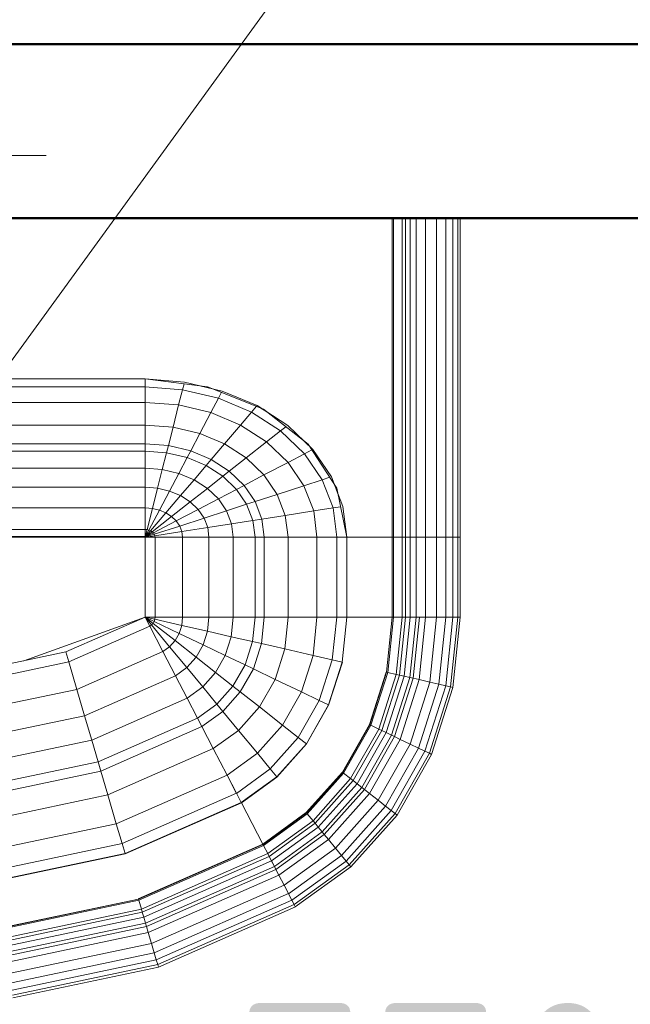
# Model space of a CAD drawing. Header units: millimetres. Extents: x -121 to 21670, y 1231 to 39176.
# Tile 27 of 72: x 9701 to 10052, y 35246 to 35812. Entities that reach past the tile are written whole.
import ezdxf

# ---------------------------------------------------------------- set-up
doc = ezdxf.new("R2010")
doc.units = ezdxf.units.MM
doc.linetypes.add('ADSK_Осевая', pattern=[700, 500, -100, 0, -100])
for name, color, linetype, lineweight in [('A-____-____-DIMS', 211, 'Continuous', 9), ('A-____-____-DIMS-50', 211, 'Continuous', 9), ('A-WALL-____-MCUT', 113, 'Continuous', 50), ('A-WALL-____-OTLN', 113, 'Continuous', 20), ('M-EQPM-____-OTLN', 50, 'Continuous', 20), ('P-PIPE-____-CNTR', 3, 'ADSK_Осевая', 20), ('P-PIPE-____-IDEN', 2, 'Continuous', 20)]:
    doc.layers.add(name, color=color, linetype=linetype, lineweight=lineweight)
doc.styles.add('GOST Common_1', font='GOST_Common.ttf', dxfattribs={"width": 0.9, "height": 125})
doc.dimstyles.new('ADSK_Основной_2_5_мм', dxfattribs={"dimscale": 304.8, "dimtxt": 0.412449, "dimasz": 0.328084, "dimexe": 0.246063, "dimexo": 0.000807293, "dimgap": 0.049213, "dimtad": 1, "dimdec": 0, "dimlfac": 304.8, "dimdsep": 46, "dimtxsty": 'GOST Common_1', "dimblk1": 'OBLIQUE', "dimblk2": 'OBLIQUE', "dimsah": 1, "dimcen": 0.09, "dimdle": 0.246063, "dimazin": 2, "dimtfac": 1, "dimtdec": 4, "dimtix": 1, "dimtmove": 0, "dimatfit": 3, "dimfxl": 1, "dimtvp": 1, "dimtolj": 1, "dimtzin": 0, "dimlwd": 20, "dimlwe": 20, "dimarcsym": 2})

# ---------------------------------------------------------------- blocks, each defined once
blk = doc.blocks.new('Прямая форма - V line-611855-В_Этаж 02_Канализация')
at = {"layer": 'A-WALL-____-MCUT', "color": 9}
for p, q in [((4180, 100), (1000, 100)), ((1000, 0), (4180, 0))]:
    blk.add_line(p, q, dxfattribs=at)
blk = doc.blocks.new('Прямая форма - SW - 014-611856-В_Этаж 02_Канализация')
blk.add_blockref('Прямая форма - V line-611855-В_Этаж 02_Канализация', (0, 0))
blk = doc.blocks.new('Прямая форма - V line-609801-В_Этаж 02_Канализация')
at = {"layer": 'M-EQPM-____-OTLN', "color": 253}
for p, q in [((260.84, -183.27), (260.84, 0)), ((261.6, -183.27), (261.6, 0)), ((266.64, -183.27), (266.64, 0)), ((268.48, -183.27), (268.48, 0)), ((271.3, -183.27), (271.3, 0)), ((274.68, -183.27), (274.68, 0)), ((280.15, -183.27), (280.15, 0)), ((286.45, -183.27), (286.45, 0)), ((291.73, -183.27), (291.73, 0)), ((295.82, -183.27), (295.82, 0)), ((298.6, -183.27), (298.6, 0)), ((299.99, -183.27), (299.99, 0)), ((260.87, 0), (260.87, -183.24)), ((21.39, -92.32), (118.83, -92.32)), ((118.83, -92.28), (21.4, -92.28)), ((154.66, -96.74), (118.83, -92.28)), ((118.83, -92.32), (118.83, -96.84)), ((118.83, -92.32), (141.45, -94.07)), ((118.83, -96.84), (118.83, -92.32)), ((140.32, -98.51), (141.2, -95.06)), ((141.45, -94.07), (163.2, -99.24)), ((118.83, -96.84), (21.06, -96.84)), ((118.83, -96.84), (118.83, -105.76)), ((140.32, -98.51), (118.83, -96.84)), ((118.83, -105.76), (118.83, -96.84)), ((138.11, -107.25), (140.32, -98.51)), ((160.99, -103.42), (140.32, -98.51)), ((157.58, -97.91), (150.5, -96.22)), ((186.98, -109.66), (154.66, -96.74)), ((160.99, -103.42), (162.8, -99.99)), ((163.2, -99.24), (183.25, -107.65)), ((118.83, -105.76), (18.71, -105.76)), ((118.83, -105.76), (118.83, -118.79)), ((138.11, -107.25), (118.83, -105.76)), ((118.83, -118.79), (118.83, -105.76)), ((134.86, -120.03), (138.11, -107.25)), ((156.64, -111.66), (138.11, -107.25)), ((156.64, -111.66), (160.99, -103.42)), ((180.04, -111.41), (160.99, -103.42)), ((150.29, -123.7), (156.64, -111.66)), ((173.73, -118.82), (156.64, -111.66)), ((173.73, -118.82), (180.04, -111.41)), ((180.04, -111.41), (182.92, -108.03)), ((196.74, -122.16), (180.04, -111.41)), ((183.25, -107.65), (200.82, -118.96)), ((189.8, -111.86), (185.36, -109.01)), ((212.64, -129.78), (186.98, -109.66)), ((118.83, -118.79), (16.37, -118.79)), ((118.83, -118.79), (118.83, -129.56)), ((134.86, -120.03), (118.83, -118.79)), ((118.83, -129.56), (118.83, -118.79)), ((132.18, -130.59), (134.86, -120.03)), ((150.29, -123.7), (134.86, -120.03)), ((145.03, -133.65), (150.29, -123.7)), ((164.5, -129.66), (150.29, -123.7)), ((164.5, -129.66), (173.73, -118.82)), ((188.7, -128.46), (173.73, -118.82)), ((188.7, -128.46), (196.74, -122.16)), ((196.74, -122.16), (199.83, -119.73)), ((210.44, -135.26), (196.74, -122.16)), ((200.82, -118.96), (215.24, -132.74)), ((118.83, -129.56), (15, -129.56)), ((118.83, -129.56), (118.83, -133.71)), ((132.18, -130.59), (118.83, -129.56)), ((118.83, -133.71), (118.83, -129.56)), ((156.87, -138.61), (164.5, -129.66)), ((176.96, -137.68), (164.5, -129.66)), ((176.96, -137.68), (188.7, -128.46)), ((200.99, -140.21), (188.7, -128.46)), ((213.45, -131.03), (209.86, -127.6)), ((229.11, -155.13), (212.64, -129.78)), ((118.83, -133.71), (14.47, -133.71)), ((118.83, -133.71), (118.83, -143.5)), ((131.15, -134.66), (118.83, -133.71)), ((118.83, -143.5), (118.83, -133.71)), ((128.72, -144.27), (131.15, -134.66)), ((131.15, -134.66), (132.18, -130.59)), ((143.01, -137.48), (131.15, -134.66)), ((145.03, -133.65), (132.18, -130.59)), ((143.01, -137.48), (145.03, -133.65)), ((156.87, -138.61), (145.03, -133.65)), ((200.99, -140.21), (210.44, -135.26)), ((210.44, -135.26), (214.73, -133.01)), ((220.62, -150.2), (210.44, -135.26)), ((215.24, -132.74), (225.96, -148.47)), ((138.23, -146.53), (143.01, -137.48)), ((153.93, -142.06), (143.01, -137.48)), ((153.93, -142.06), (156.87, -138.61)), ((167.24, -145.29), (156.87, -138.61)), ((167.24, -145.29), (176.96, -137.68)), ((187.18, -147.45), (176.96, -137.68)), ((187.18, -147.45), (200.99, -140.21)), ((210.13, -153.61), (200.99, -140.21)), ((118.83, -143.5), (13.23, -143.5)), ((118.83, -143.5), (118.83, -154.51)), ((128.72, -144.27), (118.83, -143.5)), ((118.83, -154.51), (118.83, -143.5)), ((125.98, -155.06), (128.72, -144.27)), ((138.23, -146.53), (128.72, -144.27)), ((132.86, -156.7), (138.23, -146.53)), ((146.99, -150.2), (138.23, -146.53)), ((146.99, -150.2), (153.93, -142.06)), ((163.51, -148.22), (153.93, -142.06)), ((163.51, -148.22), (167.24, -145.29)), ((175.76, -153.43), (167.24, -145.29)), ((139.2, -159.35), (146.99, -150.2)), ((154.68, -155.15), (146.99, -150.2)), ((154.68, -155.15), (163.51, -148.22)), ((171.37, -155.74), (163.51, -148.22)), ((175.76, -153.43), (187.18, -147.45)), ((194.78, -158.6), (187.18, -147.45)), ((210.13, -153.61), (220.62, -150.2)), ((220.62, -150.2), (224.98, -148.78)), ((226.89, -166.41), (220.62, -150.2)), ((225.96, -148.47), (232.55, -165.53)), ((118.83, -154.51), (11.83, -154.51)), ((118.83, -154.51), (118.83, -166.38)), ((125.98, -155.06), (118.83, -154.51)), ((118.83, -166.38), (118.83, -154.51)), ((123.03, -166.71), (125.98, -155.06)), ((132.86, -156.7), (125.98, -155.06)), ((127.07, -167.67), (132.86, -156.7)), ((139.2, -159.35), (132.86, -156.7)), ((144.76, -162.93), (154.68, -155.15)), ((160.98, -161.18), (154.68, -155.15)), ((160.98, -161.18), (171.37, -155.74)), ((171.37, -155.74), (175.76, -153.43)), ((177.21, -164.3), (171.37, -155.74)), ((182.09, -162.72), (175.76, -153.43)), ((194.78, -158.6), (210.13, -153.61)), ((215.75, -168.15), (210.13, -153.61)), ((229.73, -158.23), (227.69, -152.95)), ((234.78, -183.24), (229.11, -155.13)), ((130.79, -169.23), (139.2, -159.35)), ((134.05, -171.33), (144.76, -162.93)), ((144.76, -162.93), (139.2, -159.35)), ((149.32, -167.29), (144.76, -162.93)), ((149.32, -167.29), (160.98, -161.18)), ((165.67, -168.05), (160.98, -161.18)), ((177.21, -164.3), (182.09, -162.72)), ((182.09, -162.72), (194.78, -158.6)), ((185.98, -172.79), (182.09, -162.72)), ((199.45, -170.69), (194.78, -158.6)), ((118.83, -166.38), (9.11, -166.38)), ((118.83, -166.38), (118.83, -178.78)), ((123.03, -166.71), (118.83, -166.38)), ((118.83, -178.78), (118.83, -166.38)), ((119.94, -178.86), (123.03, -166.71)), ((121.02, -179.12), (127.07, -167.67)), ((122.01, -179.53), (130.79, -169.23)), ((127.07, -167.67), (123.03, -166.71)), ((130.79, -169.23), (127.07, -167.67)), ((134.05, -171.33), (130.79, -169.23)), ((136.73, -173.89), (149.32, -167.29)), ((152.71, -172.26), (149.32, -167.29)), ((152.71, -172.26), (165.67, -168.05)), ((165.67, -168.05), (177.21, -164.3)), ((168.55, -175.51), (165.67, -168.05)), ((180.8, -173.6), (177.21, -164.3)), ((199.45, -170.69), (215.75, -168.15)), ((215.75, -168.15), (226.89, -166.41)), ((217.65, -183.27), (215.75, -168.15)), ((226.89, -166.41), (231.25, -165.73)), ((229.01, -183.27), (226.89, -166.41)), ((232.55, -165.53), (234.78, -183.27)), ((122.88, -180.09), (134.05, -171.33)), ((123.59, -180.77), (136.73, -173.89)), ((136.73, -173.89), (134.05, -171.33)), ((138.72, -176.81), (136.73, -173.89)), ((138.72, -176.81), (152.71, -172.26)), ((154.8, -177.66), (152.71, -172.26)), ((168.55, -175.51), (180.8, -173.6)), ((180.8, -173.6), (185.98, -172.79)), ((182.02, -183.27), (180.8, -173.6)), ((185.98, -172.79), (199.45, -170.69)), ((187.3, -183.27), (185.98, -172.79)), ((201.03, -183.27), (199.45, -170.69)), ((118.83, -178.78), (-118.83, -178.78)), ((118.83, -178.78), (118.83, -182.73)), ((119.94, -178.86), (118.83, -178.78)), ((118.83, -182.73), (118.83, -178.78)), ((118.83, -183.27), (119.94, -178.86)), ((118.83, -183.27), (121.02, -179.12)), ((118.83, -183.27), (122.01, -179.53)), ((118.83, -183.27), (122.88, -180.09)), ((118.83, -183.27), (123.59, -180.77)), ((121.02, -179.12), (119.94, -178.86)), ((122.01, -179.53), (121.02, -179.12)), ((122.88, -180.09), (122.01, -179.53)), ((123.59, -180.77), (122.88, -180.09)), ((124.12, -181.55), (123.59, -180.77)), ((124.12, -181.55), (138.72, -176.81)), ((124.45, -182.4), (139.94, -179.98)), ((139.94, -179.98), (138.72, -176.81)), ((139.94, -179.98), (154.8, -177.66)), ((140.36, -183.27), (139.94, -179.98)), ((154.8, -177.66), (168.55, -175.51)), ((155.5, -183.27), (154.8, -177.66)), ((169.53, -183.27), (168.55, -175.51)), ((5.34, -182.73), (118.83, -182.73)), ((118.83, -183.27), (7.32, -183.27)), ((118.83, -183.27), (124.12, -181.55)), ((118.83, -183.27), (124.45, -182.4)), ((118.83, -229.07), (118.83, -183.27)), ((118.83, -183.27), (124.56, -183.27)), ((118.83, -183.27), (118.83, -229.07)), ((124.56, -183.27), (118.83, -183.27)), ((124.45, -182.4), (124.12, -181.55)), ((124.56, -183.27), (124.45, -182.4)), ((124.56, -229.09), (124.56, -183.27)), ((124.56, -183.27), (140.36, -183.27)), ((140.36, -183.27), (124.56, -183.27)), ((140.36, -229.09), (140.36, -183.27)), ((140.36, -183.27), (155.5, -183.27)), ((155.5, -183.27), (140.36, -183.27)), ((155.5, -229.09), (155.5, -183.27)), ((155.5, -183.27), (169.53, -183.27)), ((169.53, -183.27), (155.5, -183.27)), ((169.53, -229.09), (169.53, -183.27)), ((169.53, -183.27), (182.02, -183.27)), ((182.02, -183.27), (169.53, -183.27)), ((182.02, -229.09), (182.02, -183.27)), ((182.02, -183.27), (187.3, -183.27)), ((187.3, -183.27), (182.02, -183.27)), ((187.3, -229.09), (187.3, -183.27)), ((187.3, -183.27), (201.03, -183.27)), ((201.03, -183.27), (187.3, -183.27)), ((201.03, -229.09), (201.03, -183.27)), ((201.03, -183.27), (217.65, -183.27)), ((217.65, -183.27), (201.03, -183.27)), ((217.65, -229.09), (217.65, -183.27)), ((217.65, -183.27), (229.01, -183.27)), ((229.01, -183.27), (217.65, -183.27)), ((229.01, -229.09), (229.01, -183.27)), ((229.01, -183.27), (234.78, -183.27)), ((234.78, -183.27), (229.01, -183.27)), ((260.84, -183.24), (234.78, -183.24)), ((234.78, -229.09), (234.78, -183.27)), ((234.78, -183.27), (260.84, -183.27)), ((260.84, -229.09), (260.84, -183.27)), ((260.87, -183.27), (261.6, -183.27)), ((261.6, -183.27), (260.87, -183.27)), ((261.6, -229.09), (261.6, -183.27)), ((261.6, -183.27), (266.64, -183.27)), ((266.64, -183.27), (261.6, -183.27)), ((266.64, -229.09), (266.64, -183.27)), ((266.64, -183.27), (268.48, -183.27)), ((268.48, -183.27), (266.64, -183.27)), ((268.48, -229.09), (268.48, -183.27)), ((268.48, -183.27), (271.3, -183.27)), ((271.3, -183.27), (268.48, -183.27)), ((271.3, -229.09), (271.3, -183.27)), ((271.3, -183.27), (274.68, -183.27)), ((274.68, -183.27), (271.3, -183.27)), ((274.68, -229.09), (274.68, -183.27)), ((274.68, -183.27), (276.59, -183.27)), ((276.59, -183.27), (274.68, -183.27)), ((276.59, -183.27), (280.15, -183.27)), ((280.15, -183.27), (276.59, -183.27)), ((280.15, -229.09), (280.15, -183.27)), ((280.15, -183.27), (286.45, -183.27)), ((286.45, -183.27), (280.15, -183.27)), ((286.45, -229.09), (286.45, -183.27)), ((286.45, -183.27), (291.73, -183.27)), ((291.73, -183.27), (286.45, -183.27)), ((291.73, -229.09), (291.73, -183.27)), ((291.73, -183.27), (295.82, -183.27)), ((295.82, -183.27), (291.73, -183.27)), ((295.82, -229.09), (295.82, -183.27)), ((295.82, -183.27), (298.6, -183.27)), ((298.6, -183.27), (295.82, -183.27)), ((298.6, -229.09), (298.6, -183.27)), ((298.6, -183.27), (299.99, -183.27)), ((299.99, -183.27), (298.6, -183.27)), ((299.99, -229.09), (299.99, -183.27)), ((118.83, -229.09), (49.02, -254.19)), ((73.23, -249.09), (118.83, -229.07)), ((124.56, -229.09), (118.83, -229.09)), ((118.83, -229.09), (121.56, -234.36)), ((118.83, -229.09), (122.57, -233.63)), ((118.83, -229.09), (122.57, -233.63)), ((118.83, -229.09), (123.41, -232.69)), ((118.83, -229.09), (123.41, -232.69)), ((118.83, -229.09), (124.04, -231.59)), ((118.83, -229.09), (124.04, -231.59)), ((118.83, -229.09), (124.43, -230.37)), ((118.83, -229.09), (124.43, -230.37)), ((118.83, -229.09), (124.56, -229.09)), ((118.85, -229.09), (121.57, -234.34)), ((123.41, -232.69), (124.04, -231.59)), ((123.41, -232.69), (124.04, -231.59)), ((124.04, -231.59), (124.43, -230.37)), ((124.04, -231.59), (124.43, -230.37)), ((124.04, -231.59), (138.4, -238.46)), ((124.04, -231.59), (138.4, -238.46)), ((124.43, -230.37), (124.56, -229.09)), ((124.43, -230.37), (124.56, -229.09)), ((124.43, -230.37), (139.86, -233.89)), ((124.43, -230.37), (139.86, -233.89)), ((140.36, -229.09), (124.56, -229.09)), ((124.56, -229.09), (140.36, -229.09)), ((139.86, -233.89), (140.36, -229.09)), ((139.86, -233.89), (140.36, -229.09)), ((155.5, -229.09), (140.36, -229.09)), ((140.36, -229.09), (155.5, -229.09)), ((154.66, -237.26), (155.5, -229.09)), ((154.66, -237.26), (155.5, -229.09)), ((169.53, -229.09), (155.5, -229.09)), ((155.5, -229.09), (169.53, -229.09)), ((168.36, -240.39), (169.53, -229.09)), ((168.36, -240.39), (169.53, -229.09)), ((182.02, -229.09), (169.53, -229.09)), ((169.53, -229.09), (182.02, -229.09)), ((180.56, -243.17), (182.02, -229.09)), ((180.56, -243.17), (182.02, -229.09)), ((187.3, -229.09), (182.02, -229.09)), ((182.02, -229.09), (187.3, -229.09)), ((185.73, -244.35), (187.3, -229.09)), ((185.73, -244.35), (187.3, -229.09)), ((201.03, -229.09), (187.3, -229.09)), ((187.3, -229.09), (201.03, -229.09)), ((199.15, -247.41), (201.03, -229.09)), ((199.15, -247.41), (201.03, -229.09)), ((217.65, -229.09), (201.03, -229.09)), ((201.03, -229.09), (217.65, -229.09)), ((215.38, -251.11), (217.65, -229.09)), ((215.38, -251.11), (217.65, -229.09)), ((229.01, -229.09), (217.65, -229.09)), ((217.65, -229.09), (229.01, -229.09)), ((226.48, -253.64), (229.01, -229.09)), ((226.48, -253.64), (229.01, -229.09)), ((234.78, -229.09), (229.01, -229.09)), ((229.01, -229.09), (234.78, -229.09)), ((232.12, -254.93), (234.78, -229.09)), ((232.12, -254.93), (234.78, -229.09)), ((260.84, -229.09), (234.78, -229.09)), ((234.78, -229.09), (234.91, -229.09)), ((234.91, -229.09), (260.71, -229.09)), ((257.58, -260.73), (260.84, -229.09)), ((257.58, -260.73), (260.84, -229.09)), ((257.71, -260.76), (260.97, -229.09)), ((257.71, -260.76), (260.97, -229.09)), ((258.32, -260.9), (261.6, -229.09)), ((258.32, -260.9), (261.6, -229.09)), ((260.71, -229.09), (260.84, -229.09)), ((260.84, -229.09), (260.97, -229.09)), ((260.97, -229.09), (261.6, -229.09)), ((266.64, -229.09), (261.6, -229.09)), ((261.6, -229.09), (266.64, -229.09)), ((263.25, -262.03), (266.64, -229.09)), ((263.25, -262.03), (266.64, -229.09)), ((265.04, -262.43), (268.48, -229.09)), ((265.04, -262.43), (268.48, -229.09)), ((268.48, -229.09), (266.64, -229.09)), ((266.64, -229.09), (268.48, -229.09)), ((267.8, -263.06), (271.3, -229.09)), ((267.8, -263.06), (271.3, -229.09)), ((271.3, -229.09), (268.48, -229.09)), ((268.48, -229.09), (271.3, -229.09)), ((271.1, -263.82), (274.68, -229.09)), ((271.1, -263.82), (274.68, -229.09)), ((274.68, -229.09), (271.3, -229.09)), ((271.3, -229.09), (274.68, -229.09)), ((272.96, -264.24), (276.59, -229.09)), ((272.96, -264.24), (276.59, -229.09)), ((276.59, -229.09), (274.68, -229.09)), ((274.68, -229.09), (276.59, -229.09)), ((276.45, -265.04), (280.15, -229.09)), ((276.45, -265.04), (280.15, -229.09)), ((280.15, -229.09), (276.59, -229.09)), ((276.59, -229.09), (280.15, -229.09)), ((286.45, -229.09), (280.15, -229.09)), ((280.15, -229.09), (286.45, -229.09)), ((282.6, -266.44), (286.45, -229.09)), ((282.6, -266.44), (286.45, -229.09)), ((291.73, -229.09), (286.45, -229.09)), ((286.45, -229.09), (291.73, -229.09)), ((287.76, -267.61), (291.73, -229.09)), ((287.76, -267.61), (291.73, -229.09)), ((295.82, -229.09), (291.73, -229.09)), ((291.73, -229.09), (295.82, -229.09)), ((291.75, -268.53), (295.82, -229.09)), ((291.75, -268.53), (295.82, -229.09)), ((294.47, -269.15), (298.6, -229.09)), ((294.47, -269.15), (298.6, -229.09)), ((298.6, -229.09), (295.82, -229.09)), ((295.82, -229.09), (298.6, -229.09)), ((295.83, -269.46), (299.99, -229.09)), ((295.83, -269.46), (299.99, -229.09)), ((299.99, -229.09), (298.6, -229.09)), ((298.6, -229.09), (299.99, -229.09)), ((74.91, -254.82), (121.57, -234.34)), ((74.91, -254.82), (121.57, -234.34)), ((121.56, -234.36), (122.57, -233.63)), ((121.56, -234.36), (122.57, -233.63)), ((121.56, -234.36), (129.09, -248.88)), ((121.57, -234.34), (129.1, -248.85)), ((122.57, -233.63), (123.41, -232.69)), ((122.57, -233.63), (123.41, -232.69)), ((122.57, -233.63), (132.89, -246.14)), ((122.57, -233.63), (132.89, -246.14)), ((123.41, -232.69), (136.04, -242.61)), ((123.41, -232.69), (136.04, -242.61)), ((138.4, -238.46), (139.86, -233.89)), ((138.4, -238.46), (139.86, -233.89)), ((139.86, -233.89), (154.66, -237.26)), ((139.86, -233.89), (154.66, -237.26)), ((152.17, -245.06), (154.66, -237.26)), ((152.17, -245.06), (154.66, -237.26)), ((154.66, -237.26), (168.36, -240.39)), ((154.66, -237.26), (168.36, -240.39)), ((132.89, -246.14), (136.04, -242.61)), ((132.89, -246.14), (136.04, -242.61)), ((136.04, -242.61), (138.4, -238.46)), ((136.04, -242.61), (138.4, -238.46)), ((136.04, -242.61), (148.15, -252.12)), ((136.04, -242.61), (148.15, -252.12)), ((138.4, -238.46), (152.17, -245.06)), ((138.4, -238.46), (152.17, -245.06)), ((164.92, -251.17), (168.36, -240.39)), ((164.92, -251.17), (168.36, -240.39)), ((168.36, -240.39), (180.56, -243.17)), ((168.36, -240.39), (180.56, -243.17)), ((176.28, -256.6), (180.56, -243.17)), ((176.28, -256.6), (180.56, -243.17)), ((180.56, -243.17), (185.73, -244.35)), ((180.56, -243.17), (185.73, -244.35)), ((79.55, -270.61), (129.1, -248.85)), ((79.55, -270.61), (129.1, -248.85)), ((129.09, -248.88), (132.89, -246.14)), ((129.09, -248.88), (132.89, -246.14)), ((129.1, -248.85), (136.32, -262.77)), ((132.89, -246.14), (142.78, -258.12)), ((132.89, -246.14), (142.78, -258.12)), ((148.15, -252.12), (152.17, -245.06)), ((148.15, -252.12), (152.17, -245.06)), ((152.17, -245.06), (164.92, -251.17)), ((152.17, -245.06), (164.92, -251.17)), ((181.08, -258.9), (185.73, -244.35)), ((181.08, -258.9), (185.73, -244.35)), ((185.73, -244.35), (199.15, -247.41)), ((185.73, -244.35), (199.15, -247.41)), ((193.57, -264.88), (199.15, -247.41)), ((193.57, -264.88), (199.15, -247.41)), ((199.15, -247.41), (215.38, -251.11)), ((199.15, -247.41), (215.38, -251.11)), ((24.73, -259.3), (73.23, -249.09)), ((73.23, -249.09), (74.91, -254.82)), ((73.23, -249.09), (74.91, -254.82)), ((129.09, -248.88), (136.31, -262.79)), ((142.78, -258.12), (148.15, -252.12)), ((142.78, -258.12), (148.15, -252.12)), ((148.15, -252.12), (159.36, -260.93)), ((148.15, -252.12), (159.36, -260.93)), ((159.36, -260.93), (164.92, -251.17)), ((159.36, -260.93), (164.92, -251.17)), ((164.92, -251.17), (176.28, -256.6)), ((164.92, -251.17), (176.28, -256.6)), ((208.67, -272.12), (215.38, -251.11)), ((208.67, -272.12), (215.38, -251.11)), ((215.38, -251.11), (226.48, -253.64)), ((215.38, -251.11), (226.48, -253.64)), ((219, -277.06), (226.48, -253.64)), ((219, -277.06), (226.48, -253.64)), ((226.48, -253.64), (232.12, -254.93)), ((226.48, -253.64), (232.12, -254.93)), ((25.3, -265.27), (74.91, -254.82)), ((25.3, -265.27), (74.91, -254.82)), ((74.91, -254.82), (79.55, -270.61)), ((74.91, -254.82), (79.55, -270.61)), ((136.31, -262.79), (142.78, -258.12)), ((136.31, -262.79), (142.78, -258.12)), ((142.78, -258.12), (151.94, -269.23)), ((142.78, -258.12), (151.94, -269.23)), ((169.35, -268.77), (176.28, -256.6)), ((169.35, -268.77), (176.28, -256.6)), ((173.57, -272.09), (181.08, -258.9)), ((173.57, -272.09), (181.08, -258.9)), ((176.28, -256.6), (181.08, -258.9)), ((176.28, -256.6), (181.08, -258.9)), ((181.08, -258.9), (193.57, -264.88)), ((181.08, -258.9), (193.57, -264.88)), ((224.25, -279.58), (232.12, -254.93)), ((224.25, -279.58), (232.12, -254.93)), ((224.37, -279.63), (232.25, -254.96)), ((224.37, -279.63), (232.25, -254.96)), ((232.12, -254.93), (232.25, -254.96)), ((232.25, -254.96), (232.12, -254.93)), ((84, -285.74), (136.32, -262.77)), ((84, -285.74), (136.32, -262.77)), ((136.31, -262.79), (143, -275.69)), ((136.32, -262.77), (143.01, -275.66)), ((151.94, -269.23), (159.36, -260.93)), ((151.94, -269.23), (159.36, -260.93)), ((159.36, -260.93), (169.35, -268.77)), ((159.36, -260.93), (169.35, -268.77)), ((184.55, -280.71), (193.57, -264.88)), ((184.55, -280.71), (193.57, -264.88)), ((193.57, -264.88), (208.67, -272.12)), ((193.57, -264.88), (208.67, -272.12)), ((247.82, -290.86), (257.45, -260.7)), ((247.82, -290.86), (257.45, -260.7)), ((247.94, -290.92), (257.58, -260.73)), ((247.94, -290.92), (257.58, -260.73)), ((248.06, -290.98), (257.71, -260.76)), ((248.06, -290.98), (257.71, -260.76)), ((248.63, -291.25), (258.32, -260.9)), ((248.63, -291.25), (258.32, -260.9)), ((253.22, -293.45), (263.25, -262.03)), ((253.22, -293.45), (263.25, -262.03)), ((254.88, -294.24), (265.04, -262.43)), ((254.88, -294.24), (265.04, -262.43)), ((257.45, -260.7), (257.58, -260.73)), ((257.45, -260.7), (257.58, -260.73)), ((257.45, -295.47), (267.8, -263.06)), ((257.45, -295.47), (267.8, -263.06)), ((257.58, -260.73), (257.71, -260.76)), ((257.58, -260.73), (257.71, -260.76)), ((257.71, -260.76), (258.32, -260.9)), ((257.71, -260.76), (258.32, -260.9)), ((258.32, -260.9), (263.25, -262.03)), ((258.32, -260.9), (263.25, -262.03)), ((260.52, -296.94), (271.1, -263.82)), ((260.52, -296.94), (271.1, -263.82)), ((262.26, -297.78), (272.96, -264.24)), ((262.26, -297.78), (272.96, -264.24)), ((263.25, -262.03), (265.04, -262.43)), ((263.25, -262.03), (265.04, -262.43)), ((265.04, -262.43), (267.8, -263.06)), ((265.04, -262.43), (267.8, -263.06)), ((265.5, -299.33), (276.45, -265.04)), ((265.5, -299.33), (276.45, -265.04)), ((267.8, -263.06), (271.1, -263.82)), ((267.8, -263.06), (271.1, -263.82)), ((271.1, -263.82), (272.96, -264.24)), ((271.1, -263.82), (272.96, -264.24)), ((272.96, -264.24), (276.45, -265.04)), ((272.96, -264.24), (276.45, -265.04)), ((276.45, -265.04), (282.6, -266.44)), ((276.45, -265.04), (282.6, -266.44)), ((26.87, -281.7), (79.55, -270.61)), ((26.87, -281.7), (79.55, -270.61)), ((79.55, -270.61), (84, -285.74)), ((79.55, -270.61), (84, -285.74)), ((143, -275.69), (151.94, -269.23)), ((143, -275.69), (151.94, -269.23)), ((151.94, -269.23), (160.1, -279.12)), ((151.94, -269.23), (160.1, -279.12)), ((160.1, -279.12), (169.35, -268.77)), ((160.1, -279.12), (169.35, -268.77)), ((169.35, -268.77), (173.57, -272.09)), ((169.35, -268.77), (173.57, -272.09)), ((271.23, -302.07), (282.6, -266.44)), ((271.23, -302.07), (282.6, -266.44)), ((276.02, -304.37), (287.76, -267.61)), ((276.02, -304.37), (287.76, -267.61)), ((279.74, -306.15), (291.75, -268.53)), ((279.74, -306.15), (291.75, -268.53)), ((282.27, -307.36), (294.47, -269.15)), ((282.27, -307.36), (294.47, -269.15)), ((282.6, -266.44), (287.76, -267.61)), ((282.6, -266.44), (287.76, -267.61)), ((283.54, -307.97), (295.83, -269.46)), ((283.54, -307.97), (295.83, -269.46)), ((287.76, -267.61), (291.75, -268.53)), ((287.76, -267.61), (291.75, -268.53)), ((291.75, -268.53), (294.47, -269.15)), ((291.75, -268.53), (294.47, -269.15)), ((294.47, -269.15), (295.83, -269.46)), ((294.47, -269.15), (295.83, -269.46)), ((88.12, -299.76), (143.01, -275.66)), ((88.12, -299.76), (143.01, -275.66)), ((143, -275.69), (148.95, -287.16)), ((143.01, -275.66), (148.97, -287.14)), ((163.55, -283.3), (173.57, -272.09)), ((163.55, -283.3), (173.57, -272.09)), ((173.57, -272.09), (184.55, -280.71)), ((173.57, -272.09), (184.55, -280.71)), ((197.84, -291.15), (208.67, -272.12)), ((197.84, -291.15), (208.67, -272.12)), ((206.92, -298.28), (219, -277.06)), ((206.92, -298.28), (219, -277.06)), ((208.67, -272.12), (219, -277.06)), ((208.67, -272.12), (219, -277.06)), ((219, -277.06), (224.25, -279.58)), ((219, -277.06), (224.25, -279.58)), ((148.95, -287.16), (160.1, -279.12)), ((148.95, -287.16), (160.1, -279.12)), ((160.1, -279.12), (163.55, -283.3)), ((160.1, -279.12), (163.55, -283.3)), ((172.52, -294.17), (184.55, -280.71)), ((172.52, -294.17), (184.55, -280.71)), ((184.55, -280.71), (197.84, -291.15)), ((184.55, -280.71), (197.84, -291.15)), ((211.54, -301.9), (224.25, -279.58)), ((211.54, -301.9), (224.25, -279.58)), ((211.64, -301.99), (224.37, -279.63)), ((211.64, -301.99), (224.37, -279.63)), ((224.25, -279.58), (224.37, -279.63)), ((224.25, -279.58), (224.37, -279.63)), ((28.37, -297.46), (84, -285.74)), ((28.37, -297.46), (84, -285.74)), ((84, -285.74), (88.12, -299.76)), ((84, -285.74), (88.12, -299.76)), ((91.79, -312.24), (148.97, -287.14)), ((91.79, -312.24), (148.97, -287.14)), ((148.95, -287.16), (151.47, -292.02)), ((148.97, -287.14), (151.49, -291.99)), ((151.47, -292.02), (163.55, -283.3)), ((151.47, -292.02), (163.55, -283.3)), ((163.55, -283.3), (172.52, -294.17)), ((163.55, -283.3), (172.52, -294.17)), ((93.35, -317.52), (151.49, -291.99)), ((93.35, -317.52), (151.49, -291.99)), ((151.47, -292.02), (158.02, -304.64)), ((151.49, -291.99), (158.03, -304.61)), ((183.37, -307.32), (197.84, -291.15)), ((183.37, -307.32), (197.84, -291.15)), ((197.84, -291.15), (206.92, -298.28)), ((197.84, -291.15), (206.92, -298.28)), ((232.27, -318.19), (247.82, -290.86)), ((232.27, -318.19), (247.82, -290.86)), ((232.37, -318.27), (247.94, -290.92)), ((232.37, -318.27), (247.94, -290.92)), ((232.48, -318.35), (248.06, -290.98)), ((232.48, -318.35), (248.06, -290.98)), ((232.98, -318.74), (248.63, -291.25)), ((232.98, -318.74), (248.63, -291.25)), ((237.01, -321.91), (253.22, -293.45)), ((237.01, -321.91), (253.22, -293.45)), ((247.82, -290.86), (247.94, -290.92)), ((247.82, -290.86), (247.94, -290.92)), ((247.94, -290.92), (248.06, -290.98)), ((247.94, -290.92), (248.06, -290.98)), ((248.06, -290.98), (248.63, -291.25)), ((248.06, -290.98), (248.63, -291.25)), ((248.63, -291.25), (253.22, -293.45)), ((248.63, -291.25), (253.22, -293.45)), ((253.22, -293.45), (254.88, -294.24)), ((253.22, -293.45), (254.88, -294.24)), ((29.77, -312.05), (88.12, -299.76)), ((29.77, -312.05), (88.12, -299.76)), ((88.12, -299.76), (91.79, -312.24)), ((88.12, -299.76), (91.79, -312.24)), ((158.02, -304.64), (172.52, -294.17)), ((158.02, -304.64), (172.52, -294.17)), ((172.52, -294.17), (183.37, -307.32)), ((172.52, -294.17), (183.37, -307.32)), ((190.79, -316.32), (206.92, -298.28)), ((190.79, -316.32), (206.92, -298.28)), ((206.92, -298.28), (211.54, -301.9)), ((206.92, -298.28), (211.54, -301.9)), ((238.47, -323.06), (254.88, -294.24)), ((238.47, -323.06), (254.88, -294.24)), ((240.73, -324.84), (257.45, -295.47)), ((240.73, -324.84), (257.45, -295.47)), ((243.43, -326.96), (260.52, -296.94)), ((243.43, -326.96), (260.52, -296.94)), ((244.96, -328.16), (262.26, -297.78)), ((244.96, -328.16), (262.26, -297.78)), ((247.81, -330.39), (265.5, -299.33)), ((247.81, -330.39), (265.5, -299.33)), ((254.88, -294.24), (257.45, -295.47)), ((254.88, -294.24), (257.45, -295.47)), ((257.45, -295.47), (260.52, -296.94)), ((257.45, -295.47), (260.52, -296.94)), ((260.52, -296.94), (262.26, -297.78)), ((260.52, -296.94), (262.26, -297.78)), ((262.26, -297.78), (265.5, -299.33)), ((262.26, -297.78), (265.5, -299.33)), ((265.5, -299.33), (271.23, -302.07)), ((265.5, -299.33), (271.23, -302.07)), ((97.38, -331.24), (158.03, -304.61)), ((97.38, -331.24), (158.03, -304.61)), ((158.02, -304.64), (165.94, -319.91)), ((158.03, -304.61), (165.95, -319.88)), ((194.56, -320.89), (211.54, -301.9)), ((194.56, -320.89), (211.54, -301.9)), ((194.65, -320.99), (211.64, -301.99)), ((194.65, -320.99), (211.64, -301.99)), ((211.54, -301.9), (211.64, -301.99)), ((211.54, -301.9), (211.64, -301.99)), ((252.85, -334.35), (271.23, -302.07)), ((252.85, -334.35), (271.23, -302.07)), ((257.07, -337.66), (276.02, -304.37)), ((257.07, -337.66), (276.02, -304.37)), ((271.23, -302.07), (276.02, -304.37)), ((271.23, -302.07), (276.02, -304.37)), ((276.02, -304.37), (279.74, -306.15)), ((276.02, -304.37), (279.74, -306.15)), ((165.94, -319.91), (183.37, -307.32)), ((165.94, -319.91), (183.37, -307.32)), ((183.37, -307.32), (190.79, -316.32)), ((183.37, -307.32), (190.79, -316.32)), ((260.34, -340.23), (279.74, -306.15)), ((260.34, -340.23), (279.74, -306.15)), ((262.56, -341.98), (282.27, -307.36)), ((262.56, -341.98), (282.27, -307.36)), ((263.67, -342.85), (283.54, -307.97)), ((263.67, -342.85), (283.54, -307.97)), ((279.74, -306.15), (282.27, -307.36)), ((279.74, -306.15), (282.27, -307.36)), ((282.27, -307.36), (283.54, -307.97)), ((282.27, -307.36), (283.54, -307.97)), ((31, -325.04), (91.79, -312.24)), ((31, -325.04), (91.79, -312.24)), ((91.79, -312.24), (93.35, -317.52)), ((91.79, -312.24), (93.35, -317.52)), ((171.36, -330.35), (190.79, -316.32)), ((171.36, -330.35), (190.79, -316.32)), ((190.79, -316.32), (194.56, -320.89)), ((190.79, -316.32), (194.56, -320.89)), ((31.53, -330.54), (93.35, -317.52)), ((31.53, -330.54), (93.35, -317.52)), ((93.35, -317.52), (97.38, -331.24)), ((93.35, -317.52), (97.38, -331.24)), ((102.26, -347.85), (165.95, -319.88)), ((102.26, -347.85), (165.95, -319.88)), ((165.94, -319.91), (171.36, -330.35)), ((165.95, -319.88), (171.37, -330.33)), ((174.11, -335.65), (194.56, -320.89)), ((174.11, -335.65), (194.56, -320.89)), ((174.17, -335.77), (194.65, -320.99)), ((194.65, -320.99), (174.17, -335.77)), ((194.56, -320.89), (194.65, -320.99)), ((194.56, -320.89), (194.65, -320.99)), ((211.5, -341.42), (232.27, -318.19)), ((211.5, -341.42), (232.27, -318.19)), ((211.59, -341.52), (232.37, -318.27)), ((211.59, -341.52), (232.37, -318.27)), ((211.67, -341.62), (232.48, -318.35)), ((211.67, -341.62), (232.48, -318.35)), ((212.08, -342.12), (232.98, -318.74)), ((212.08, -342.12), (232.98, -318.74)), ((215.37, -346.11), (237.01, -321.91)), ((215.37, -346.11), (237.01, -321.91)), ((232.27, -318.19), (232.37, -318.27)), ((232.27, -318.19), (232.37, -318.27)), ((232.37, -318.27), (232.48, -318.35)), ((232.37, -318.27), (232.48, -318.35)), ((232.48, -318.35), (232.98, -318.74)), ((232.48, -318.35), (232.98, -318.74)), ((232.98, -318.74), (237.01, -321.91)), ((232.98, -318.74), (237.01, -321.91)), ((237.01, -321.91), (238.47, -323.06)), ((237.01, -321.91), (238.47, -323.06)), ((216.57, -347.56), (238.47, -323.06)), ((216.57, -347.56), (238.47, -323.06)), ((218.42, -349.8), (240.73, -324.84)), ((218.42, -349.8), (240.73, -324.84)), ((220.62, -352.47), (243.43, -326.96)), ((220.62, -352.47), (243.43, -326.96)), ((238.47, -323.06), (240.73, -324.84)), ((238.47, -323.06), (240.73, -324.84)), ((240.73, -324.84), (243.43, -326.96)), ((240.73, -324.84), (243.43, -326.96)), ((243.43, -326.96), (244.96, -328.16)), ((243.43, -326.96), (244.96, -328.16)), ((32.89, -344.83), (97.38, -331.24)), ((32.89, -344.83), (97.38, -331.24)), ((97.38, -331.24), (102.26, -347.85)), ((97.38, -331.24), (102.26, -347.85)), ((105.6, -359.2), (171.37, -330.33)), ((105.6, -359.2), (171.37, -330.33)), ((171.37, -330.33), (174.12, -335.63)), ((221.87, -353.98), (244.96, -328.16)), ((221.87, -353.98), (244.96, -328.16)), ((224.2, -356.81), (247.81, -330.39)), ((224.2, -356.81), (247.81, -330.39)), ((244.96, -328.16), (247.81, -330.39)), ((244.96, -328.16), (247.81, -330.39)), ((247.81, -330.39), (252.85, -334.35)), ((247.81, -330.39), (252.85, -334.35)), ((107.3, -364.97), (174.12, -335.63)), ((107.3, -364.97), (174.12, -335.63)), ((107.33, -365.1), (174.19, -335.75)), ((107.33, -365.1), (174.19, -335.75)), ((174.11, -335.65), (174.17, -335.77)), ((174.12, -335.63), (174.19, -335.75)), ((174.17, -335.77), (186.47, -359.48)), ((174.19, -335.75), (186.5, -359.48)), ((228.31, -361.79), (252.85, -334.35)), ((228.31, -361.79), (252.85, -334.35)), ((231.76, -365.97), (257.07, -337.66)), ((231.76, -365.97), (257.07, -337.66)), ((252.85, -334.35), (257.07, -337.66)), ((252.85, -334.35), (257.07, -337.66)), ((257.07, -337.66), (260.34, -340.23)), ((257.07, -337.66), (260.34, -340.23)), ((211.5, -341.42), (186.47, -359.48)), ((186.47, -359.48), (211.5, -341.42)), ((186.56, -359.58), (211.59, -341.52)), ((186.56, -359.58), (211.59, -341.52)), ((186.62, -359.7), (211.67, -341.62)), ((186.62, -359.7), (211.67, -341.62)), ((186.91, -360.29), (212.08, -342.12)), ((186.91, -360.29), (212.08, -342.12)), ((211.5, -341.42), (211.59, -341.52)), ((211.5, -341.42), (211.59, -341.52)), ((211.59, -341.52), (211.67, -341.62)), ((211.59, -341.52), (211.67, -341.62)), ((211.67, -341.62), (212.08, -342.12)), ((211.67, -341.62), (212.08, -342.12)), ((212.08, -342.12), (215.37, -346.11)), ((212.08, -342.12), (215.37, -346.11)), ((234.43, -369.21), (260.34, -340.23)), ((234.43, -369.21), (260.34, -340.23)), ((236.25, -371.41), (262.56, -341.98)), ((236.25, -371.41), (262.56, -341.98)), ((237.16, -372.51), (263.67, -342.85)), ((237.16, -372.51), (263.67, -342.85)), ((260.34, -340.23), (262.56, -341.98)), ((260.34, -340.23), (262.56, -341.98)), ((262.56, -341.98), (263.67, -342.85)), ((262.56, -341.98), (263.67, -342.85)), ((34.54, -362.11), (102.26, -347.85)), ((34.54, -362.11), (102.26, -347.85)), ((102.26, -347.85), (105.6, -359.2)), ((102.26, -347.85), (105.6, -359.2)), ((189.31, -364.92), (215.37, -346.11)), ((189.31, -364.92), (215.37, -346.11)), ((190.19, -366.61), (216.57, -347.56)), ((190.19, -366.61), (216.57, -347.56)), ((191.53, -369.2), (218.42, -349.8)), ((191.53, -369.2), (218.42, -349.8)), ((215.37, -346.11), (216.57, -347.56)), ((215.37, -346.11), (216.57, -347.56)), ((216.57, -347.56), (218.42, -349.8)), ((216.57, -347.56), (218.42, -349.8)), ((218.42, -349.8), (220.62, -352.47)), ((218.42, -349.8), (220.62, -352.47)), ((193.14, -372.31), (220.62, -352.47)), ((193.14, -372.31), (220.62, -352.47)), ((194.04, -374.07), (221.87, -353.98)), ((194.04, -374.07), (221.87, -353.98)), ((220.62, -352.47), (221.87, -353.98)), ((220.62, -352.47), (221.87, -353.98)), ((221.87, -353.98), (224.2, -356.81)), ((221.87, -353.98), (224.2, -356.81)), ((35.67, -373.93), (105.6, -359.2)), ((35.67, -373.93), (105.6, -359.2)), ((105.6, -359.2), (107.3, -364.97)), ((105.6, -359.2), (107.3, -364.97)), ((114.92, -390.91), (186.5, -359.48)), ((114.92, -390.91), (186.5, -359.48)), ((114.96, -391.04), (186.54, -359.61)), ((114.96, -391.04), (186.54, -359.61)), ((115, -391.17), (186.6, -359.73)), ((115, -391.17), (186.6, -359.73)), ((115.17, -391.77), (186.9, -360.28)), ((115.17, -391.77), (186.9, -360.28)), ((186.47, -359.48), (186.54, -359.6)), ((186.5, -359.48), (186.56, -359.6)), ((186.54, -359.6), (186.6, -359.72)), ((186.56, -359.6), (186.62, -359.72)), ((186.6, -359.72), (186.9, -360.3)), ((186.62, -359.72), (186.91, -360.27)), ((186.9, -360.3), (189.3, -364.93)), ((186.91, -360.27), (189.31, -364.91)), ((195.76, -377.34), (224.2, -356.81)), ((195.76, -377.34), (224.2, -356.81)), ((198.76, -383.13), (228.31, -361.79)), ((198.76, -383.13), (228.31, -361.79)), ((224.2, -356.81), (228.31, -361.79)), ((224.2, -356.81), (228.31, -361.79)), ((228.31, -361.79), (231.76, -365.97)), ((228.31, -361.79), (231.76, -365.97)), ((36.24, -379.93), (107.3, -364.97)), ((36.24, -379.93), (107.3, -364.97)), ((36.25, -380.07), (107.33, -365.1)), ((36.25, -380.07), (107.33, -365.1)), ((107.3, -364.97), (107.33, -365.1)), ((107.3, -364.97), (107.33, -365.1)), ((116.66, -396.81), (189.3, -364.91)), ((116.66, -396.81), (189.3, -364.91)), ((117.19, -398.64), (190.17, -366.6)), ((117.19, -398.64), (190.17, -366.6)), ((189.3, -364.93), (190.17, -366.62)), ((189.31, -364.91), (190.19, -366.59)), ((190.17, -366.62), (191.52, -369.21)), ((190.19, -366.59), (191.53, -369.19)), ((201.27, -387.98), (231.76, -365.97)), ((201.27, -387.98), (231.76, -365.97)), ((231.76, -365.97), (234.43, -369.21)), ((231.76, -365.97), (234.43, -369.21)), ((118.02, -401.46), (191.52, -369.2)), ((118.02, -401.46), (191.52, -369.2)), ((119.02, -404.84), (193.13, -372.3)), ((119.02, -404.84), (193.13, -372.3)), ((191.52, -369.21), (193.13, -372.32)), ((191.53, -369.19), (193.14, -372.29)), ((193.13, -372.32), (194.04, -374.07)), ((193.14, -372.29), (194.06, -374.05)), ((203.22, -391.74), (234.43, -369.21)), ((203.22, -391.74), (234.43, -369.21)), ((204.55, -394.29), (236.25, -371.41)), ((204.55, -394.29), (236.25, -371.41)), ((205.2, -395.58), (237.16, -372.51)), ((205.2, -395.58), (237.16, -372.51)), ((234.43, -369.21), (236.25, -371.41)), ((234.43, -369.21), (236.25, -371.41)), ((236.25, -371.41), (237.16, -372.51)), ((236.25, -371.41), (237.16, -372.51)), ((119.58, -406.75), (194.04, -374.05)), ((119.58, -406.75), (194.04, -374.05)), ((120.62, -410.31), (195.74, -377.33)), ((120.62, -410.31), (195.74, -377.33)), ((194.04, -374.07), (195.73, -377.33)), ((194.06, -374.05), (195.76, -377.33)), ((195.74, -377.35), (198.73, -383.11)), ((195.77, -377.35), (198.76, -383.11)), ((122.48, -416.6), (198.75, -383.12)), ((122.48, -416.6), (198.75, -383.12)), ((198.75, -383.14), (201.25, -387.96)), ((198.77, -383.14), (201.27, -387.96)), ((124.03, -421.88), (201.26, -387.97)), ((124.03, -421.88), (201.26, -387.97)), ((201.26, -387.99), (203.2, -391.72)), ((201.29, -387.99), (203.22, -391.72)), ((38.83, -407.07), (114.96, -391.04)), ((38.83, -407.07), (114.96, -391.04)), ((38.84, -407.21), (115, -391.17)), ((38.84, -407.21), (115, -391.17)), ((38.9, -407.83), (115.17, -391.77)), ((38.9, -407.83), (115.17, -391.77)), ((114.92, -390.91), (114.96, -391.04)), ((114.92, -390.91), (114.96, -391.04)), ((114.96, -391.04), (115, -391.17)), ((114.96, -391.04), (115, -391.17)), ((115, -391.17), (115.17, -391.77)), ((115, -391.17), (115.17, -391.77)), ((115.17, -391.77), (116.66, -396.81)), ((115.17, -391.77), (116.66, -396.81)), ((125.23, -425.96), (203.21, -391.73)), ((125.23, -425.96), (203.21, -391.73)), ((126.04, -428.75), (204.54, -394.29)), ((126.04, -428.75), (204.54, -394.29)), ((126.45, -430.14), (205.21, -395.56)), ((126.45, -430.14), (205.21, -395.56)), ((203.21, -391.75), (204.53, -394.28)), ((203.24, -391.75), (204.55, -394.28)), ((204.54, -394.3), (205.2, -395.58)), ((39.4, -413.08), (116.66, -396.81)), ((39.4, -413.08), (116.66, -396.81)), ((39.58, -414.98), (117.19, -398.64)), ((39.58, -414.98), (117.19, -398.64)), ((39.86, -417.92), (118.02, -401.46)), ((39.86, -417.92), (118.02, -401.46)), ((116.66, -396.81), (117.19, -398.64)), ((116.66, -396.81), (117.19, -398.64)), ((117.19, -398.64), (118.02, -401.46)), ((117.19, -398.64), (118.02, -401.46)), ((118.02, -401.46), (119.02, -404.84)), ((118.02, -401.46), (119.02, -404.84)), ((40.2, -421.44), (119.02, -404.84)), ((40.2, -421.44), (119.02, -404.84)), ((40.39, -423.42), (119.58, -406.75)), ((40.39, -423.42), (119.58, -406.75)), ((119.02, -404.84), (119.58, -406.75)), ((119.02, -404.84), (119.58, -406.75)), ((119.58, -406.75), (120.62, -410.31)), ((119.58, -406.75), (120.62, -410.31)), ((40.74, -427.13), (120.62, -410.31)), ((40.74, -427.13), (120.62, -410.31)), ((120.62, -410.31), (122.48, -416.6)), ((120.62, -410.31), (122.48, -416.6)), ((41.37, -433.69), (122.48, -416.6)), ((41.37, -433.69), (122.48, -416.6)), ((122.48, -416.6), (124.03, -421.88)), ((122.48, -416.6), (124.03, -421.88)), ((41.89, -439.17), (124.03, -421.88)), ((41.89, -439.17), (124.03, -421.88)), ((124.03, -421.88), (125.23, -425.96)), ((124.03, -421.88), (125.23, -425.96)), ((42.3, -443.43), (125.23, -425.96)), ((42.3, -443.43), (125.23, -425.96)), ((42.57, -446.33), (126.04, -428.75)), ((42.57, -446.33), (126.04, -428.75)), ((125.23, -425.96), (126.04, -428.75)), ((125.23, -425.96), (126.04, -428.75)), ((126.04, -428.75), (126.45, -430.14)), ((126.04, -428.75), (126.45, -430.14)), ((42.71, -447.77), (126.45, -430.14)), ((42.71, -447.77), (126.45, -430.14))]:
    blk.add_line(p, q, dxfattribs=at)
blk = doc.blocks.new('Прямая форма - FU - 054-611907-В_Этаж 02_Канализация')
blk.add_blockref('Прямая форма - V line-609801-В_Этаж 02_Канализация', (0, 0))
blk = doc.blocks.new('V line_ifc_RVT-1-В_Этаж 02_Канализация')
at = {"layer": 'A-WALL-____-OTLN', "color": 253, "lineweight": 20, "rotation": 180}
blk.add_blockref('Прямая форма - SW - 014-611856-В_Этаж 02_Канализация', (31603.24, 35797.63), dxfattribs=at)
at = {"layer": 'M-EQPM-____-OTLN', "color": 253, "lineweight": 20}
blk.add_blockref('Прямая форма - FU - 054-611907-В_Этаж 02_Канализация', (29731.29, 35697.63), dxfattribs=at)
blk = doc.blocks.new('DIMBLOCK1-В_Этаж 02_Канализация')
at = {"layer": 'A-____-____-DIMS-50', "lineweight": 20}
for p, q in [((9666.09, 35068.51), (9666.09, 35398.71)), ((10216.09, 35068.51), (10216.09, 35143.51)), ((9591.09, 35068.51), (10291.09, 35068.51)), ((9666.09, 35068.51), (9666.09, 34993.51)), ((10216.09, 35068.51), (10216.09, 35064.23))]:
    blk.add_line(p, q, dxfattribs=at)
at = {"layer": 'A-____-____-DIMS-50', "lineweight": 40}
for p, q in [((9666.09, 35068.51), (9716.09, 35118.51)), ((10216.09, 35068.51), (10266.09, 35118.51)), ((9666.09, 35068.51), (9616.09, 35018.51)), ((10216.09, 35068.51), (10166.09, 35018.51))]:
    blk.add_line(p, q, dxfattribs=at)
at = {"layer": 'A-____-____-DIMS-50', "color": 0, "lineweight": 20, "insert": (9822.84, 35246.87), "char_height": 125, "width": 283.8162, "attachment_point": 1, "line_spacing_factor": 1.022761, "style": 'GOST Common_1'}
blk.add_mtext('550', dxfattribs=at)
blk = doc.blocks.new('_Oblique')
at = {"color": 0, "linetype": 'ByBlock', "lineweight": -2}
blk.add_line((-0.5, -0.5), (0.5, 0.5), dxfattribs=at)

msp = doc.modelspace()

# ---------------------------------------------------------------- linework, layer by layer
at = {"layer": 'P-PIPE-____-CNTR', "color": 22}
msp.add_line((9616.0919, 35733.7062), (9716.0919, 35733.7062), dxfattribs=at)
at = {"layer": 'P-PIPE-____-IDEN'}
msp.add_line((9658.7412, 35564.4326), (10039.0216, 36087.3385), dxfattribs=at)

# ---------------------------------------------------------------- block references
at = {"lineweight": 9}
msp.add_blockref('V line_ifc_RVT-1-В_Этаж 02_Канализация', (-20077.1477, 0), dxfattribs=at)

# ---------------------------------------------------------------- dimensions: what is measured, and where the dimension line sits
at = {"layer": 'A-____-____-DIMS', "lineweight": 20}
dim = msp.add_linear_dim(base=(10216.0919, 35068.5148), p1=(9666.0919, 35473.7062), p2=(10216.0919, 35139.2255), dimstyle='ADSK_Основной_2_5_мм', override={"dimpost": '<>', "dimfxl": 643.721452}, dxfattribs=at)
dim.commit()
dim.dimension.update_dxf_attribs({"geometry": 'DIMBLOCK1-В_Этаж 02_Канализация', "text_midpoint": (9941.0919, 35146.0148)})

doc.saveas('drawing.dxf')
